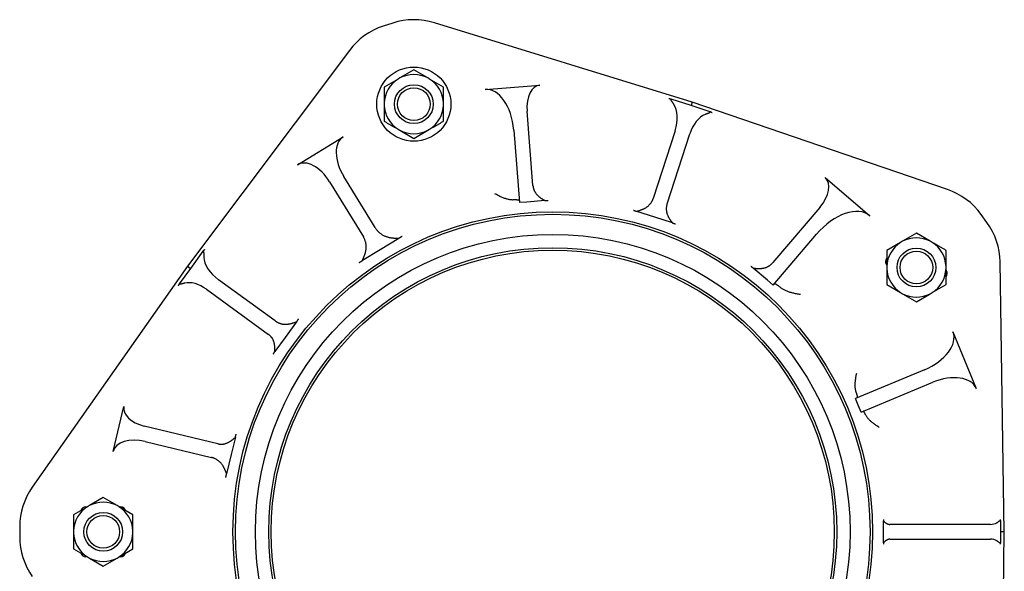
# Model space of a CAD drawing. Header units: millimetres. Extents: x -65 to 4199, y -78 to 1087.
# Tile 2 of 11: x -65 to 333, y 365 to 588. Entities that reach past the tile are written whole.
import ezdxf

# ---------------------------------------------------------------- set-up
doc = ezdxf.new("R2010")
doc.units = ezdxf.units.MM
doc.layers.add('DETAIL', color=2, linetype='Continuous')

msp = doc.modelspace()

# ---------------------------------------------------------------- linework, layer by layer
at = {"layer": 'DETAIL'}
for p, q in [((85.76, 587.04), (81.95, 585.8)), ((207.06, 555.04), (102.64, 587.17)), ((68.21, 575.98), (2.63, 488.61)), ((94.31, 568.09), (88.69, 564.85)), ((99.93, 564.85), (94.31, 568.09)), ((87.93, 564.41), (82.31, 561.17)), ((88.69, 564.85), (87.93, 564.41)), ((100.69, 564.41), (99.93, 564.85)), ((106.3, 561.17), (100.69, 564.41)), ((82.31, 561.17), (82.31, 554.68)), ((106.3, 554.68), (106.3, 561.17)), ((123.22, 560.21), (145.29, 561.95)), ((82.31, 554.68), (82.31, 553.8)), ((106.3, 553.8), (106.3, 554.68)), ((206.6, 553.63), (198.55, 556.25)), ((207.06, 555.04), (206.6, 553.63)), ((310.42, 519.66), (207.06, 555.04)), ((82.31, 553.8), (82.31, 547.32)), ((106.3, 547.32), (106.3, 553.8)), ((142.53, 521.37), (140.16, 551.43)), ((214.31, 551.13), (206.6, 553.63)), ((87.93, 544.07), (88.69, 543.64)), ((88.69, 543.64), (94.31, 540.39)), ((94.31, 540.39), (99.93, 543.64)), ((99.93, 543.64), (100.69, 544.07)), ((134.75, 543.75), (137.06, 514.36)), ((200.14, 543.46), (191.25, 516.1)), ((196.84, 513.87), (206.06, 542.27)), ((47.25, 529.73), (65.68, 541.02)), ((60.2, 522.84), (73.86, 500.54)), ((78.61, 504.28), (65.96, 524.92)), ((260.88, 524.51), (278.99, 509.04)), ((140.05, 514.6), (137.06, 514.36)), ((147.4, 515.18), (140.05, 514.6)), ((191.92, 508.46), (184.57, 510.85)), ((258.75, 512.44), (239.65, 490.08)), ((199.01, 506.16), (191.92, 508.46)), ((326.36, 506.39), (324, 509.63)), ((88.17, 499.92), (80.61, 495.28)), ((239.78, 480.99), (257.38, 501.59)), ((292.19, 498.73), (291.43, 498.29)), ((297.81, 501.97), (292.19, 498.73)), ((303.42, 498.73), (297.81, 501.97)), ((304.18, 498.29), (303.42, 498.73)), ((8.87, 494.7), (3.82, 487.75)), ((80.61, 495.28), (73.45, 490.9)), ((291.43, 498.29), (285.81, 495.05)), ((285.81, 495.05), (285.81, 488.56)), ((309.8, 488.56), (309.8, 495.05)), ((2.63, 488.61), (-60.2, 399.24)), ((3.82, 487.75), (-0.7, 481.52)), ((2.63, 488.61), (3.82, 487.75)), ((237.5, 482.93), (231.74, 487.85)), ((285.81, 489.11), (285.66, 489.32)), ((285.81, 488.56), (285.81, 487.68)), ((285.81, 487.68), (285.81, 481.2)), ((309.8, 487.68), (309.8, 488.56)), ((309.8, 481.2), (309.8, 487.68)), ((309.8, 487.09), (309.93, 486.91)), ((333.4, 381.14), (331.7, 490.37)), ((38.18, 466.49), (15.23, 483.16)), ((239.78, 480.99), (237.5, 482.93)), ((10.29, 479.34), (35.46, 461.05)), ((285.81, 481.2), (291.43, 477.95)), ((304.18, 477.95), (309.8, 481.2)), ((291.43, 477.95), (292.19, 477.51)), ((292.19, 477.51), (297.81, 474.27)), ((297.81, 474.27), (303.42, 477.51)), ((303.42, 477.51), (304.18, 477.95)), ((46.85, 466.16), (42.25, 459.83)), ((42.25, 459.83), (38.06, 454.06)), ((312.6, 462.04), (322.07, 439.18)), ((301.06, 446.73), (273.09, 435.14)), ((275.38, 429.6), (304.49, 441.65)), ((274.24, 432.37), (273.09, 435.14)), ((-27.43, 413.7), (-23.08, 431.82)), ((275.38, 429.6), (274.24, 432.37)), ((14.88, 416.79), (-14.93, 423.95)), ((22.07, 419.43), (20.38, 412.39)), ((-14.45, 417.67), (12.41, 411.22)), ((20.38, 412.39), (18.51, 404.59)), ((-31.46, 394.99), (-37.08, 391.74)), ((-25.84, 391.74), (-31.46, 394.99)), ((-37.84, 391.31), (-43.45, 388.06)), ((-38.55, 391.24), (-37.94, 391.24)), ((-37.08, 391.74), (-37.84, 391.31)), ((-25.08, 391.31), (-25.84, 391.74)), ((-19.46, 388.06), (-25.08, 391.31)), ((-24.98, 391.24), (-24.34, 391.24)), ((-43.45, 388.06), (-43.45, 381.58)), ((-19.46, 381.58), (-19.46, 388.06)), ((-65.3, 383.14), (-65.3, 379.14)), ((284.43, 381.14), (284.43, 385.63)), ((327.83, 384.14), (287.1, 384.14)), ((287.1, 384.14), (287.1, 384.14)), ((331.93, 381.14), (331.93, 385.74)), ((-43.45, 381.58), (-43.45, 380.7)), ((-43.45, 380.7), (-43.45, 374.21)), ((-19.46, 380.7), (-19.46, 381.58)), ((-19.46, 374.21), (-19.46, 380.7)), ((284.43, 376.64), (284.43, 381.14)), ((331.7, 271.9), (333.4, 381.14)), ((333.4, 381.14), (331.93, 381.14)), ((331.93, 376.54), (331.93, 381.14)), ((287.1, 378.14), (327.83, 378.14)), ((287.1, 378.14), (287.1, 378.14)), ((-43.45, 374.21), (-37.84, 370.97)), ((-37.94, 371.03), (-38.55, 371.03)), ((-37.84, 370.97), (-37.08, 370.53)), ((-25.84, 370.53), (-25.08, 370.97)), ((-25.08, 370.97), (-19.46, 374.21)), ((-24.34, 371.03), (-24.98, 371.03)), ((-37.08, 370.53), (-31.46, 367.29)), ((-31.46, 367.29), (-25.84, 370.53))]:
    msp.add_line(p, q, dxfattribs=at)
at = {"layer": 'DETAIL', "flags": 128}
for points in [[(198.55, 556.25), (198.51, 556.25), (198.46, 556.25), (198.42, 556.25), (198.37, 556.26), (198.33, 556.26), (198.29, 556.27), (198.25, 556.27), (198.21, 556.27), (198.16, 556.28), (198.12, 556.29), (198.08, 556.29), (198.04, 556.3), (198.01, 556.3), (197.97, 556.31), (197.93, 556.32), (197.89, 556.33), (197.85, 556.33), (197.82, 556.34), (197.78, 556.35), (197.75, 556.36), (197.71, 556.37), (197.68, 556.38), (197.64, 556.39), (197.61, 556.4)], [(199.61, 554.15), (199.52, 554.28), (199.43, 554.41), (199.34, 554.54), (199.25, 554.66), (199.17, 554.78), (199.09, 554.89), (199.01, 555), (198.94, 555.11), (198.87, 555.21), (198.8, 555.3), (198.75, 555.4), (198.69, 555.48), (198.64, 555.57), (198.6, 555.65), (198.57, 555.72), (198.54, 555.79), (198.51, 555.86), (198.5, 555.92), (198.49, 555.98), (198.48, 556.04), (198.49, 556.09), (198.5, 556.15), (198.52, 556.2), (198.55, 556.25)], [(214.31, 551.13), (214.31, 551.07), (214.29, 551.02), (214.27, 550.97), (214.24, 550.92), (214.21, 550.88), (214.17, 550.84), (214.12, 550.8), (214.06, 550.76), (214, 550.72), (213.93, 550.68), (213.85, 550.64), (213.77, 550.6), (213.67, 550.56), (213.58, 550.52), (213.47, 550.48), (213.36, 550.43), (213.24, 550.39), (213.11, 550.35), (212.98, 550.3), (212.85, 550.25), (212.71, 550.2), (212.57, 550.15), (212.42, 550.1), (212.27, 550.04)], [(215.12, 550.72), (215.08, 550.73), (215.05, 550.74), (215.01, 550.76), (214.98, 550.77), (214.94, 550.78), (214.91, 550.8), (214.87, 550.81), (214.84, 550.83), (214.8, 550.85), (214.77, 550.86), (214.74, 550.88), (214.7, 550.89), (214.67, 550.91), (214.64, 550.93), (214.6, 550.95), (214.57, 550.97), (214.54, 550.99), (214.5, 551), (214.47, 551.02), (214.44, 551.04), (214.41, 551.06), (214.38, 551.09), (214.34, 551.11), (214.31, 551.13)], [(82.31, 547.32), (82.57, 547.17), (82.83, 547.02), (83.08, 546.88), (83.32, 546.73), (83.57, 546.59), (83.81, 546.45), (84.05, 546.31), (84.29, 546.18), (84.53, 546.04), (84.76, 545.9), (84.99, 545.77), (85.23, 545.64), (85.45, 545.5), (85.68, 545.37), (85.91, 545.24), (86.14, 545.11), (86.36, 544.98), (86.59, 544.85), (86.81, 544.72), (87.04, 544.59), (87.26, 544.46), (87.48, 544.33), (87.71, 544.2), (87.93, 544.07)], [(100.69, 544.07), (100.91, 544.2), (101.13, 544.33), (101.36, 544.46), (101.58, 544.59), (101.81, 544.72), (102.03, 544.85), (102.26, 544.98), (102.48, 545.11), (102.71, 545.24), (102.94, 545.37), (103.16, 545.5), (103.39, 545.64), (103.62, 545.77), (103.86, 545.9), (104.09, 546.04), (104.33, 546.18), (104.56, 546.31), (104.81, 546.45), (105.05, 546.59), (105.29, 546.73), (105.54, 546.88), (105.79, 547.02), (106.05, 547.17), (106.3, 547.32)], [(142.53, 521.37), (142.54, 521.2), (142.56, 521.03), (142.59, 520.86), (142.62, 520.69), (142.65, 520.52), (142.69, 520.35), (142.73, 520.18), (142.78, 520.01), (142.84, 519.85), (142.89, 519.68), (142.96, 519.52), (143.02, 519.36), (143.09, 519.2), (143.17, 519.04), (143.25, 518.89), (143.33, 518.73), (143.42, 518.58), (143.52, 518.43), (143.62, 518.28), (143.72, 518.14), (143.83, 518), (143.94, 517.86), (144.05, 517.72), (144.17, 517.58)], [(134.45, 515.44), (134.2, 515.43), (133.95, 515.44), (133.68, 515.46), (133.41, 515.5), (133.14, 515.54), (132.85, 515.59), (132.57, 515.66), (132.27, 515.73), (131.97, 515.81), (131.67, 515.9), (131.37, 516), (131.06, 516.11), (130.74, 516.23), (130.43, 516.35), (130.1, 516.48), (129.78, 516.62), (129.45, 516.76), (129.12, 516.92), (128.79, 517.08), (128.46, 517.24), (128.12, 517.42), (127.78, 517.6), (127.44, 517.78), (127.1, 517.97)], [(136.99, 515.21), (136.99, 515.23), (136.97, 515.26), (136.95, 515.27), (136.92, 515.29), (136.88, 515.31), (136.83, 515.33), (136.77, 515.35), (136.71, 515.36), (136.63, 515.37), (136.55, 515.39), (136.46, 515.4), (136.36, 515.41), (136.25, 515.42), (136.13, 515.43), (136.01, 515.44), (135.87, 515.44), (135.73, 515.45), (135.57, 515.45), (135.41, 515.45), (135.23, 515.45), (135.05, 515.45), (134.86, 515.45), (134.66, 515.44), (134.45, 515.44)], [(144.17, 517.58), (144.33, 517.42), (144.48, 517.27), (144.63, 517.13), (144.78, 516.99), (144.93, 516.87), (145.07, 516.75), (145.22, 516.63), (145.36, 516.52), (145.5, 516.41), (145.65, 516.31), (145.79, 516.21), (145.93, 516.11), (146.07, 516.02), (146.21, 515.93), (146.34, 515.84), (146.47, 515.75), (146.6, 515.67), (146.73, 515.59), (146.85, 515.52), (146.97, 515.44), (147.09, 515.37), (147.2, 515.31), (147.3, 515.24), (147.4, 515.18)], [(147.4, 515.18), (147.47, 515.18), (147.54, 515.19), (147.61, 515.2), (147.67, 515.2), (147.73, 515.21), (147.8, 515.21), (147.86, 515.22), (147.92, 515.22), (147.97, 515.23), (148.03, 515.23), (148.08, 515.24), (148.14, 515.24), (148.19, 515.25), (148.24, 515.25), (148.29, 515.26), (148.33, 515.26), (148.38, 515.27), (148.42, 515.27), (148.46, 515.27), (148.51, 515.28), (148.54, 515.28), (148.58, 515.28), (148.62, 515.29), (148.65, 515.29)], [(188.37, 512.4), (188.54, 512.51), (188.71, 512.63), (188.88, 512.75), (189.04, 512.87), (189.19, 513), (189.34, 513.14), (189.49, 513.28), (189.63, 513.42), (189.77, 513.56), (189.9, 513.71), (190.03, 513.86), (190.16, 514.02), (190.28, 514.18), (190.39, 514.34), (190.5, 514.51), (190.6, 514.67), (190.7, 514.84), (190.8, 515.02), (190.88, 515.19), (190.97, 515.37), (191.05, 515.55), (191.12, 515.73), (191.19, 515.92), (191.25, 516.1)], [(183.28, 511.28), (183.31, 511.27), (183.36, 511.26), (183.4, 511.24), (183.44, 511.23), (183.49, 511.22), (183.53, 511.2), (183.58, 511.18), (183.63, 511.17), (183.68, 511.15), (183.73, 511.13), (183.78, 511.12), (183.83, 511.1), (183.89, 511.08), (183.94, 511.06), (184, 511.04), (184.06, 511.02), (184.12, 511), (184.18, 510.98), (184.24, 510.96), (184.3, 510.94), (184.37, 510.92), (184.43, 510.89), (184.5, 510.87), (184.57, 510.85)], [(184.57, 510.85), (184.68, 510.89), (184.81, 510.93), (184.93, 510.97), (185.07, 511.01), (185.2, 511.05), (185.35, 511.1), (185.49, 511.15), (185.64, 511.19), (185.8, 511.25), (185.95, 511.3), (186.11, 511.35), (186.27, 511.41), (186.44, 511.47), (186.61, 511.54), (186.78, 511.6), (186.95, 511.67), (187.12, 511.75), (187.29, 511.83), (187.47, 511.91), (187.64, 511.99), (187.82, 512.08), (188, 512.18), (188.18, 512.29), (188.37, 512.4)], [(196.84, 513.87), (196.78, 513.7), (196.74, 513.53), (196.69, 513.36), (196.65, 513.18), (196.62, 513.01), (196.59, 512.83), (196.57, 512.66), (196.55, 512.48), (196.53, 512.3), (196.52, 512.12), (196.52, 511.94), (196.52, 511.76), (196.52, 511.58), (196.53, 511.4), (196.55, 511.22), (196.57, 511.04), (196.6, 510.86), (196.63, 510.69), (196.66, 510.51), (196.71, 510.33), (196.75, 510.15), (196.8, 509.97), (196.86, 509.8), (196.93, 509.62)], [(196.93, 509.62), (197.01, 509.42), (197.09, 509.22), (197.18, 509.03), (197.26, 508.85), (197.35, 508.68), (197.44, 508.51), (197.53, 508.35), (197.62, 508.19), (197.71, 508.03), (197.81, 507.88), (197.9, 507.73), (198, 507.59), (198.09, 507.45), (198.18, 507.31), (198.28, 507.18), (198.37, 507.05), (198.46, 506.92), (198.54, 506.8), (198.63, 506.68), (198.71, 506.57), (198.79, 506.46), (198.87, 506.35), (198.94, 506.25), (199.01, 506.16)], [(78.61, 504.28), (78.76, 504.05), (78.91, 503.82), (79.07, 503.6), (79.24, 503.38), (79.42, 503.17), (79.6, 502.96), (79.79, 502.76), (79.98, 502.57), (80.18, 502.38), (80.39, 502.19), (80.61, 502.02), (80.83, 501.85), (81.05, 501.68), (81.28, 501.53), (81.52, 501.38), (81.77, 501.23), (82.01, 501.1), (82.27, 500.97), (82.53, 500.86), (82.79, 500.75), (83.06, 500.64), (83.33, 500.55), (83.61, 500.47), (83.89, 500.39)], [(199.01, 506.16), (199.08, 506.13), (199.14, 506.11), (199.21, 506.09), (199.27, 506.08), (199.33, 506.06), (199.39, 506.04), (199.45, 506.02), (199.51, 506), (199.57, 505.98), (199.62, 505.97), (199.67, 505.95), (199.73, 505.93), (199.78, 505.92), (199.82, 505.9), (199.87, 505.89), (199.92, 505.87), (199.96, 505.86), (200, 505.85), (200.05, 505.83), (200.09, 505.82), (200.12, 505.81), (200.16, 505.8), (200.2, 505.79), (200.23, 505.77)], [(74.88, 494.88), (74.93, 495.13), (74.97, 495.38), (75, 495.63), (75.02, 495.88), (75.03, 496.13), (75.04, 496.38), (75.03, 496.63), (75.02, 496.88), (75, 497.12), (74.98, 497.37), (74.94, 497.61), (74.9, 497.85), (74.85, 498.09), (74.8, 498.33), (74.73, 498.56), (74.66, 498.79), (74.59, 499.02), (74.5, 499.25), (74.41, 499.47), (74.32, 499.69), (74.21, 499.91), (74.1, 500.13), (73.99, 500.34), (73.86, 500.54)], [(83.89, 500.39), (84.1, 500.34), (84.31, 500.3), (84.52, 500.26), (84.73, 500.22), (84.94, 500.19), (85.14, 500.16), (85.34, 500.13), (85.54, 500.1), (85.73, 500.08), (85.92, 500.06), (86.11, 500.05), (86.3, 500.03), (86.48, 500.02), (86.66, 500.01), (86.83, 500), (87, 499.99), (87.16, 499.98), (87.32, 499.97), (87.48, 499.96), (87.63, 499.96), (87.77, 499.95), (87.91, 499.94), (88.04, 499.93), (88.17, 499.92)], [(88.17, 499.92), (88.24, 499.96), (88.3, 500), (88.37, 500.04), (88.43, 500.09), (88.5, 500.13), (88.56, 500.17), (88.63, 500.21), (88.69, 500.25), (88.76, 500.29), (88.82, 500.33), (88.88, 500.37), (88.94, 500.41), (89, 500.45), (89.06, 500.48), (89.12, 500.52), (89.18, 500.56), (89.24, 500.6), (89.3, 500.63), (89.36, 500.67), (89.41, 500.71), (89.47, 500.74), (89.53, 500.78), (89.58, 500.81), (89.64, 500.85)], [(9.56, 495.39), (9.53, 495.36), (9.51, 495.32), (9.48, 495.29), (9.46, 495.26), (9.43, 495.23), (9.41, 495.2), (9.38, 495.17), (9.35, 495.14), (9.32, 495.11), (9.3, 495.08), (9.27, 495.05), (9.24, 495.02), (9.21, 494.99), (9.18, 494.96), (9.15, 494.94), (9.12, 494.91), (9.09, 494.88), (9.06, 494.85), (9.03, 494.83), (9, 494.8), (8.97, 494.77), (8.94, 494.75), (8.9, 494.72), (8.87, 494.7)], [(8.87, 494.7), (8.92, 494.68), (8.97, 494.65), (9.01, 494.62), (9.04, 494.58), (9.08, 494.53), (9.1, 494.48), (9.13, 494.42), (9.15, 494.35), (9.17, 494.28), (9.18, 494.2), (9.2, 494.11), (9.21, 494.02), (9.21, 493.92), (9.22, 493.81), (9.23, 493.69), (9.23, 493.56), (9.23, 493.43), (9.23, 493.3), (9.24, 493.15), (9.24, 493.01), (9.24, 492.85), (9.24, 492.69), (9.24, 492.53), (9.24, 492.36)], [(73.45, 490.9), (73.5, 491.01), (73.55, 491.13), (73.6, 491.26), (73.66, 491.39), (73.71, 491.52), (73.77, 491.66), (73.84, 491.8), (73.9, 491.95), (73.97, 492.1), (74.03, 492.26), (74.1, 492.42), (74.17, 492.59), (74.24, 492.76), (74.3, 492.93), (74.37, 493.11), (74.44, 493.29), (74.5, 493.48), (74.56, 493.67), (74.62, 493.86), (74.68, 494.06), (74.74, 494.26), (74.79, 494.46), (74.84, 494.67), (74.88, 494.88)], [(309.8, 495.05), (309.54, 495.2), (309.29, 495.34), (309.04, 495.49), (308.79, 495.63), (308.54, 495.77), (308.3, 495.91), (308.06, 496.05), (307.82, 496.19), (307.59, 496.32), (307.35, 496.46), (307.12, 496.59), (306.89, 496.73), (306.66, 496.86), (306.43, 496.99), (306.2, 497.12), (305.98, 497.25), (305.75, 497.38), (305.53, 497.51), (305.3, 497.64), (305.08, 497.77), (304.86, 497.9), (304.63, 498.03), (304.41, 498.16), (304.18, 498.29)], [(72.1, 490.09), (72.13, 490.11), (72.17, 490.13), (72.21, 490.16), (72.25, 490.18), (72.29, 490.21), (72.33, 490.23), (72.38, 490.26), (72.43, 490.29), (72.47, 490.32), (72.53, 490.35), (72.58, 490.38), (72.63, 490.42), (72.69, 490.45), (72.75, 490.48), (72.81, 490.52), (72.88, 490.56), (72.94, 490.6), (73.01, 490.64), (73.08, 490.68), (73.15, 490.72), (73.22, 490.76), (73.29, 490.81), (73.37, 490.85), (73.45, 490.9)], [(230.75, 488.71), (230.78, 488.69), (230.82, 488.66), (230.85, 488.63), (230.88, 488.6), (230.92, 488.57), (230.95, 488.54), (230.99, 488.51), (231.03, 488.48), (231.06, 488.45), (231.1, 488.41), (231.14, 488.38), (231.18, 488.34), (231.22, 488.31), (231.27, 488.27), (231.31, 488.23), (231.35, 488.19), (231.4, 488.15), (231.45, 488.11), (231.49, 488.07), (231.54, 488.03), (231.59, 487.98), (231.64, 487.94), (231.69, 487.9), (231.74, 487.85)], [(231.74, 487.85), (231.87, 487.84), (231.99, 487.83), (232.13, 487.82), (232.27, 487.81), (232.41, 487.8), (232.56, 487.79), (232.72, 487.78), (232.88, 487.76), (233.04, 487.75), (233.2, 487.74), (233.37, 487.73), (233.55, 487.73), (233.72, 487.72), (233.9, 487.72), (234.08, 487.72), (234.27, 487.72), (234.46, 487.72), (234.64, 487.73), (234.84, 487.74), (235.03, 487.76), (235.22, 487.78), (235.42, 487.8), (235.62, 487.83), (235.81, 487.86)], [(235.81, 487.86), (236, 487.9), (236.19, 487.94), (236.38, 487.99), (236.56, 488.04), (236.75, 488.1), (236.93, 488.17), (237.1, 488.24), (237.28, 488.31), (237.45, 488.39), (237.62, 488.47), (237.79, 488.56), (237.95, 488.65), (238.11, 488.75), (238.27, 488.85), (238.42, 488.95), (238.57, 489.06), (238.72, 489.18), (238.86, 489.29), (239, 489.42), (239.14, 489.54), (239.27, 489.67), (239.4, 489.8), (239.53, 489.94), (239.65, 490.08)], [(-0.7, 481.52), (-0.72, 481.48), (-0.73, 481.44), (-0.75, 481.41), (-0.76, 481.37), (-0.77, 481.33), (-0.79, 481.3), (-0.8, 481.27), (-0.82, 481.23), (-0.83, 481.2), (-0.85, 481.17), (-0.87, 481.13), (-0.88, 481.1), (-0.9, 481.07), (-0.91, 481.04), (-0.93, 481.01), (-0.95, 480.98), (-0.97, 480.95), (-0.98, 480.92), (-1, 480.9), (-1.02, 480.87), (-1.03, 480.84), (-1.05, 480.81), (-1.07, 480.79), (-1.09, 480.76)], [(1.55, 481.8), (1.4, 481.76), (1.26, 481.72), (1.11, 481.69), (0.98, 481.65), (0.84, 481.61), (0.72, 481.58), (0.59, 481.54), (0.47, 481.51), (0.36, 481.48), (0.25, 481.45), (0.15, 481.43), (0.05, 481.41), (-0.04, 481.39), (-0.13, 481.38), (-0.21, 481.37), (-0.29, 481.37), (-0.36, 481.37), (-0.42, 481.37), (-0.48, 481.38), (-0.53, 481.39), (-0.58, 481.42), (-0.63, 481.44), (-0.67, 481.48), (-0.7, 481.52)], [(243.06, 479.82), (242.84, 479.99), (242.64, 480.15), (242.44, 480.3), (242.26, 480.45), (242.08, 480.58), (241.91, 480.7), (241.74, 480.82), (241.59, 480.93), (241.45, 481.03), (241.31, 481.12), (241.18, 481.2), (241.06, 481.27), (240.95, 481.34), (240.85, 481.39), (240.75, 481.45), (240.67, 481.49), (240.59, 481.52), (240.52, 481.55), (240.46, 481.57), (240.4, 481.58), (240.36, 481.59), (240.32, 481.59), (240.29, 481.58), (240.27, 481.56)], [(250.83, 477.15), (250.43, 477.21), (250.04, 477.27), (249.65, 477.35), (249.26, 477.42), (248.88, 477.5), (248.5, 477.58), (248.13, 477.67), (247.77, 477.76), (247.41, 477.85), (247.06, 477.95), (246.72, 478.06), (246.38, 478.16), (246.06, 478.28), (245.73, 478.39), (245.42, 478.51), (245.12, 478.64), (244.82, 478.77), (244.54, 478.9), (244.26, 479.04), (244, 479.19), (243.74, 479.34), (243.5, 479.5), (243.27, 479.66), (243.06, 479.82)], [(38.18, 466.49), (38.35, 466.37), (38.52, 466.26), (38.69, 466.15), (38.86, 466.05), (39.04, 465.95), (39.22, 465.86), (39.41, 465.77), (39.59, 465.69), (39.78, 465.61), (39.98, 465.54), (40.17, 465.48), (40.37, 465.42), (40.56, 465.36), (40.77, 465.31), (40.97, 465.27), (41.17, 465.23), (41.38, 465.2), (41.58, 465.18), (41.79, 465.16), (42, 465.15), (42.21, 465.14), (42.43, 465.14), (42.64, 465.15), (42.85, 465.16)], [(46.85, 466.16), (46.89, 466.22), (46.93, 466.28), (46.97, 466.33), (47.01, 466.39), (47.05, 466.45), (47.09, 466.5), (47.13, 466.56), (47.17, 466.61), (47.2, 466.66), (47.24, 466.71), (47.27, 466.76), (47.31, 466.81), (47.34, 466.86), (47.37, 466.9), (47.41, 466.95), (47.44, 466.99), (47.47, 467.03), (47.5, 467.08), (47.53, 467.12), (47.56, 467.16), (47.58, 467.19), (47.61, 467.23), (47.64, 467.27), (47.66, 467.3)], [(42.85, 465.16), (43.07, 465.18), (43.29, 465.21), (43.5, 465.24), (43.69, 465.27), (43.89, 465.31), (44.08, 465.34), (44.26, 465.38), (44.45, 465.43), (44.63, 465.47), (44.8, 465.52), (44.98, 465.57), (45.15, 465.61), (45.31, 465.66), (45.48, 465.71), (45.63, 465.76), (45.79, 465.81), (45.94, 465.86), (46.08, 465.91), (46.22, 465.96), (46.36, 466), (46.49, 466.05), (46.62, 466.09), (46.74, 466.13), (46.85, 466.16)], [(37.65, 458.01), (37.6, 458.17), (37.54, 458.32), (37.48, 458.47), (37.42, 458.62), (37.35, 458.76), (37.28, 458.91), (37.21, 459.05), (37.13, 459.19), (37.05, 459.33), (36.97, 459.46), (36.88, 459.59), (36.79, 459.72), (36.69, 459.85), (36.6, 459.97), (36.5, 460.09), (36.39, 460.21), (36.29, 460.33), (36.18, 460.44), (36.06, 460.55), (35.95, 460.65), (35.83, 460.76), (35.71, 460.86), (35.59, 460.95), (35.46, 461.05)], [(38.06, 454.06), (38.06, 454.18), (38.06, 454.3), (38.06, 454.43), (38.06, 454.56), (38.05, 454.7), (38.05, 454.84), (38.05, 454.99), (38.05, 455.14), (38.04, 455.29), (38.04, 455.45), (38.03, 455.61), (38.02, 455.77), (38.01, 455.94), (38, 456.11), (37.98, 456.28), (37.96, 456.46), (37.94, 456.64), (37.91, 456.82), (37.88, 457.01), (37.85, 457.2), (37.81, 457.4), (37.76, 457.6), (37.71, 457.8), (37.65, 458.01)], [(37.36, 453.12), (37.38, 453.15), (37.4, 453.18), (37.43, 453.21), (37.45, 453.24), (37.47, 453.27), (37.5, 453.31), (37.53, 453.34), (37.55, 453.38), (37.58, 453.42), (37.61, 453.45), (37.63, 453.49), (37.66, 453.53), (37.69, 453.57), (37.72, 453.61), (37.75, 453.65), (37.79, 453.69), (37.82, 453.74), (37.85, 453.78), (37.88, 453.83), (37.92, 453.87), (37.95, 453.92), (37.99, 453.97), (38.02, 454.01), (38.06, 454.06)], [(273.4, 437.74), (273.33, 437.95), (273.27, 438.17), (273.22, 438.4), (273.17, 438.65), (273.13, 438.9), (273.09, 439.17), (273.07, 439.45), (273.05, 439.73), (273.04, 440.03), (273.03, 440.34), (273.03, 440.65), (273.04, 440.98), (273.06, 441.32), (273.08, 441.66), (273.11, 442), (273.14, 442.36), (273.18, 442.71), (273.23, 443.08), (273.29, 443.45), (273.35, 443.82), (273.41, 444.19), (273.48, 444.57), (273.56, 444.96), (273.64, 445.34)], [(273.91, 435.48), (273.93, 435.49), (273.94, 435.51), (273.95, 435.53), (273.96, 435.57), (273.96, 435.61), (273.97, 435.65), (273.96, 435.71), (273.96, 435.77), (273.95, 435.84), (273.94, 435.91), (273.92, 435.99), (273.91, 436.08), (273.89, 436.18), (273.86, 436.28), (273.83, 436.4), (273.8, 436.51), (273.76, 436.64), (273.72, 436.78), (273.68, 436.92), (273.63, 437.07), (273.58, 437.22), (273.53, 437.39), (273.47, 437.56), (273.4, 437.74)], [(277.32, 428.31), (277.25, 428.46), (277.18, 428.59), (277.12, 428.72), (277.05, 428.85), (276.99, 428.97), (276.93, 429.08), (276.87, 429.18), (276.82, 429.28), (276.77, 429.37), (276.72, 429.45), (276.67, 429.53), (276.62, 429.6), (276.58, 429.66), (276.54, 429.72), (276.5, 429.77), (276.46, 429.82), (276.43, 429.85), (276.39, 429.89), (276.36, 429.91), (276.34, 429.93), (276.31, 429.95), (276.29, 429.96), (276.27, 429.96), (276.25, 429.96)], [(282.79, 423.4), (282.47, 423.6), (282.16, 423.8), (281.85, 424), (281.55, 424.2), (281.25, 424.4), (280.96, 424.61), (280.68, 424.81), (280.41, 425.02), (280.14, 425.23), (279.88, 425.43), (279.63, 425.64), (279.39, 425.85), (279.16, 426.06), (278.94, 426.26), (278.72, 426.47), (278.52, 426.68), (278.33, 426.89), (278.15, 427.09), (277.98, 427.3), (277.82, 427.51), (277.67, 427.71), (277.54, 427.91), (277.42, 428.11), (277.32, 428.31)], [(18.79, 417.15), (18.99, 417.24), (19.18, 417.33), (19.36, 417.43), (19.54, 417.53), (19.71, 417.63), (19.86, 417.72), (20.02, 417.82), (20.17, 417.92), (20.31, 418.02), (20.46, 418.13), (20.6, 418.23), (20.73, 418.33), (20.86, 418.43), (20.99, 418.53), (21.12, 418.63), (21.24, 418.73), (21.35, 418.83), (21.47, 418.93), (21.58, 419.02), (21.68, 419.11), (21.79, 419.19), (21.89, 419.28), (21.98, 419.36), (22.07, 419.43)], [(22.07, 419.43), (22.09, 419.5), (22.1, 419.56), (22.11, 419.63), (22.13, 419.69), (22.14, 419.75), (22.15, 419.81), (22.17, 419.86), (22.18, 419.92), (22.19, 419.97), (22.21, 420.03), (22.22, 420.08), (22.23, 420.13), (22.24, 420.18), (22.25, 420.23), (22.26, 420.27), (22.27, 420.32), (22.28, 420.36), (22.29, 420.4), (22.3, 420.44), (22.31, 420.48), (22.32, 420.51), (22.33, 420.55), (22.33, 420.58), (22.34, 420.62)], [(14.88, 416.79), (15.04, 416.76), (15.2, 416.73), (15.37, 416.7), (15.53, 416.67), (15.69, 416.66), (15.86, 416.64), (16.02, 416.63), (16.18, 416.62), (16.35, 416.62), (16.51, 416.63), (16.68, 416.63), (16.84, 416.65), (17.01, 416.66), (17.17, 416.68), (17.34, 416.71), (17.5, 416.74), (17.67, 416.77), (17.83, 416.81), (17.99, 416.86), (18.15, 416.9), (18.32, 416.96), (18.48, 417.02), (18.63, 417.08), (18.79, 417.15)], [(16.68, 408.33), (16.55, 408.51), (16.41, 408.69), (16.27, 408.86), (16.12, 409.03), (15.96, 409.2), (15.81, 409.35), (15.64, 409.51), (15.48, 409.65), (15.31, 409.79), (15.14, 409.93), (14.96, 410.06), (14.78, 410.18), (14.59, 410.3), (14.41, 410.41), (14.22, 410.52), (14.03, 410.62), (13.83, 410.72), (13.63, 410.81), (13.44, 410.89), (13.23, 410.97), (13.03, 411.04), (12.82, 411.11), (12.62, 411.16), (12.41, 411.22)], [(18.51, 404.59), (18.46, 404.71), (18.41, 404.83), (18.35, 404.96), (18.3, 405.09), (18.25, 405.22), (18.19, 405.36), (18.13, 405.51), (18.07, 405.65), (18.01, 405.8), (17.95, 405.96), (17.88, 406.11), (17.81, 406.27), (17.74, 406.43), (17.66, 406.6), (17.59, 406.76), (17.5, 406.93), (17.42, 407.1), (17.33, 407.27), (17.24, 407.44), (17.14, 407.61), (17.04, 407.78), (16.93, 407.96), (16.81, 408.14), (16.68, 408.33)], [(18.15, 403.17), (18.16, 403.21), (18.17, 403.26), (18.18, 403.3), (18.19, 403.34), (18.2, 403.39), (18.22, 403.44), (18.23, 403.49), (18.24, 403.54), (18.25, 403.59), (18.27, 403.65), (18.28, 403.71), (18.3, 403.76), (18.31, 403.82), (18.33, 403.88), (18.34, 403.95), (18.36, 404.01), (18.38, 404.08), (18.39, 404.15), (18.41, 404.21), (18.43, 404.29), (18.45, 404.36), (18.47, 404.43), (18.49, 404.51), (18.51, 404.59)], [(284.43, 386.08), (284.43, 386.06), (284.43, 386.04), (284.43, 386.02), (284.43, 386), (284.43, 385.99), (284.43, 385.97), (284.43, 385.95), (284.43, 385.93), (284.43, 385.91), (284.43, 385.89), (284.43, 385.87), (284.43, 385.85), (284.43, 385.83), (284.43, 385.81), (284.43, 385.8), (284.43, 385.78), (284.43, 385.76), (284.43, 385.74), (284.43, 385.72), (284.43, 385.7), (284.43, 385.68), (284.43, 385.67), (284.43, 385.65), (284.43, 385.63)], [(284.43, 385.63), (284.5, 385.55), (284.57, 385.47), (284.65, 385.39), (284.73, 385.31), (284.81, 385.23), (284.9, 385.15), (284.99, 385.07), (285.08, 384.99), (285.18, 384.91), (285.29, 384.83), (285.4, 384.75), (285.51, 384.67), (285.63, 384.6), (285.75, 384.53), (285.88, 384.46), (286.01, 384.4), (286.14, 384.34), (286.27, 384.29), (286.41, 384.24), (286.54, 384.21), (286.68, 384.18), (286.82, 384.15), (286.96, 384.14), (287.1, 384.14)], [(330.33, 384.78), (330.42, 384.85), (330.52, 384.91), (330.61, 384.97), (330.7, 385.04), (330.79, 385.1), (330.87, 385.16), (330.95, 385.22), (331.03, 385.28), (331.1, 385.34), (331.18, 385.39), (331.24, 385.44), (331.31, 385.49), (331.37, 385.53), (331.43, 385.57), (331.49, 385.61), (331.54, 385.64), (331.59, 385.66), (331.64, 385.69), (331.69, 385.71), (331.74, 385.72), (331.78, 385.73), (331.83, 385.74), (331.88, 385.74), (331.93, 385.74)], [(331.93, 385.74), (331.92, 385.75), (331.92, 385.77), (331.91, 385.78), (331.9, 385.8), (331.9, 385.82), (331.89, 385.83), (331.89, 385.85), (331.89, 385.86), (331.88, 385.88), (331.88, 385.89), (331.87, 385.91), (331.87, 385.93), (331.87, 385.94), (331.86, 385.96), (331.86, 385.97), (331.86, 385.99), (331.86, 386.01), (331.86, 386.02), (331.85, 386.04), (331.85, 386.06), (331.85, 386.07), (331.85, 386.09), (331.85, 386.1), (331.85, 386.12)], [(287.1, 378.14), (286.97, 378.13), (286.84, 378.12), (286.71, 378.1), (286.57, 378.08), (286.43, 378.04), (286.29, 377.99), (286.14, 377.94), (285.99, 377.87), (285.84, 377.8), (285.71, 377.72), (285.58, 377.64), (285.45, 377.56), (285.33, 377.48), (285.22, 377.39), (285.12, 377.31), (285.02, 377.23), (284.93, 377.16), (284.85, 377.08), (284.77, 377), (284.69, 376.93), (284.62, 376.85), (284.55, 376.78), (284.49, 376.72), (284.43, 376.64)], [(284.43, 376.64), (284.43, 376.63), (284.43, 376.61), (284.43, 376.59), (284.43, 376.57), (284.43, 376.55), (284.43, 376.53), (284.43, 376.52), (284.43, 376.5), (284.43, 376.48), (284.43, 376.46), (284.43, 376.44), (284.43, 376.42), (284.43, 376.4), (284.43, 376.38), (284.43, 376.37), (284.43, 376.35), (284.43, 376.33), (284.43, 376.31), (284.43, 376.29), (284.43, 376.27), (284.43, 376.25), (284.43, 376.23), (284.43, 376.21), (284.43, 376.19)], [(331.93, 376.54), (331.88, 376.53), (331.83, 376.53), (331.78, 376.54), (331.73, 376.55), (331.68, 376.57), (331.63, 376.59), (331.58, 376.62), (331.52, 376.65), (331.47, 376.68), (331.41, 376.72), (331.35, 376.76), (331.29, 376.8), (331.22, 376.85), (331.16, 376.9), (331.08, 376.95), (331.01, 377.01), (330.93, 377.06), (330.85, 377.12), (330.77, 377.18), (330.69, 377.24), (330.6, 377.31), (330.51, 377.37), (330.42, 377.43), (330.33, 377.49)], [(331.85, 376.15), (331.85, 376.17), (331.85, 376.19), (331.85, 376.2), (331.85, 376.22), (331.85, 376.23), (331.86, 376.25), (331.86, 376.27), (331.86, 376.28), (331.86, 376.3), (331.86, 376.32), (331.87, 376.33), (331.87, 376.35), (331.87, 376.36), (331.88, 376.38), (331.88, 376.4), (331.89, 376.41), (331.89, 376.43), (331.89, 376.44), (331.9, 376.46), (331.9, 376.47), (331.91, 376.49), (331.92, 376.51), (331.92, 376.52), (331.93, 376.54)]]:
    msp.add_lwpolyline(points, dxfattribs=at)
at = {"layer": 'DETAIL'}
for centre, radius in [((94.31, 554.24), 15), ((94.31, 554.24), 7.85), ((94.31, 554.24), 6.63), ((150.55, 381.14), 129.5), ((150.55, 381.14), 128.5), ((150.55, 381.14), 120.4), ((150.55, 381.14), 115), ((150.55, 381.14), 114), ((297.81, 488.12), 7.85), ((297.81, 488.12), 6.63), ((-31.46, 381.14), 7.85), ((-31.46, 381.14), 6.63)]:
    msp.add_circle(centre, radius, dxfattribs=at)
for centre, radius, start, end in [((94.41, 560.41), 28, 72.8937, 108), ((90.6, 559.18), 28, 108, 143.1063), ((94.31, 554.24), 12, 62.0956, 117.9044), ((94.31, 554.24), 12, 122.0956, 177.9044), ((94.31, 554.24), 12, 2.0956, 57.9044), ((94.31, 554.24), 12, 182.0956, 237.9044), ((94.31, 554.24), 12, 302.0956, 357.9044), ((94.31, 554.24), 12, 242.0956, 297.9044), ((301.35, 493.17), 28, 36, 71.1063), ((303.7, 489.93), 28, 0.8937, 36), ((297.81, 488.12), 12, 62.0956, 117.9044), ((297.81, 488.12), 12, 122.0956, 177.9044), ((297.81, 488.12), 12, 2.0956, 57.9044), ((287.28, 490.5), 2, 137.2281, 216), ((297.81, 488.12), 12, 182.0956, 237.9044), ((297.81, 488.12), 12, 302.0956, 357.9044), ((308.31, 485.73), 2, 318.1374, 36), ((297.81, 488.12), 12, 242.0956, 297.9044), ((-37.3, 383.14), 28, 144.8937, 180), ((-31.46, 381.14), 12, 122.0956, 177.9044), ((-38.55, 389.24), 2, 90, 164.5237), ((-31.46, 381.14), 12, 62.0956, 117.9044), ((-31.46, 381.14), 12, 2.0956, 57.9044), ((-24.34, 389.24), 2, 14.9394, 90), ((-37.3, 379.14), 28, 180, 215.1063), ((-31.46, 381.14), 12, 182.0956, 237.9044), ((-31.46, 381.14), 12, 302.0956, 357.9044), ((-38.55, 373.03), 2, 195.4763, 270), ((-24.34, 373.03), 2, 270, 345.0606), ((-31.46, 381.14), 12, 242.0956, 297.9044)]:
    msp.add_arc(centre, radius, start, end, dxfattribs=at)
for centre, major_axis, start_param, end_param in [((124.58, 542.95), (-1.36, 17.26), 4.712389, 6.283185), ((146.08, 551.9), (-0.79, 10.05), 0, 1.570796), ((194, 545.46), (3.39, 10.43), 4.712389, 5.8604), ((211.82, 540.4), (3.17, 9.77), 0.435628, 1.570796), ((72.93, 529.19), (-7.25, 11.83), 0, 1.570796), ((53.85, 518.96), (-6.6, 10.77), 4.712389, 6.283185), ((254.02, 516.48), (6.86, 8.03), 4.712389, 6.283185), ((266.2, 494.06), (12.79, 14.97), 0, 1.570796), ((19.12, 488.51), (-9.08, 6.6), 0.418402, 1.570796), ((7.01, 474.82), (-7.66, 5.57), 4.712389, 5.831042), ((297.34, 455.72), (15.26, 6.32), 4.712389, 6.283185), ((307.93, 433.33), (14.13, 5.85), 0, 1.570796), ((-13.59, 429.54), (-9.49, 2.28), 0, 1.570796), ((-16.06, 410.97), (-11.37, 2.73), 4.712389, 6.283185), ((327.83, 386.14), (3.4, 0), 4.712389, 5.539662), ((327.83, 376.14), (3.4, 0), 0.743524, 1.570796)]:
    msp.add_ellipse(centre, major_axis=major_axis, ratio=0.589042, start_param=start_param, end_param=end_param, dxfattribs=at)

doc.saveas('drawing.dxf')
